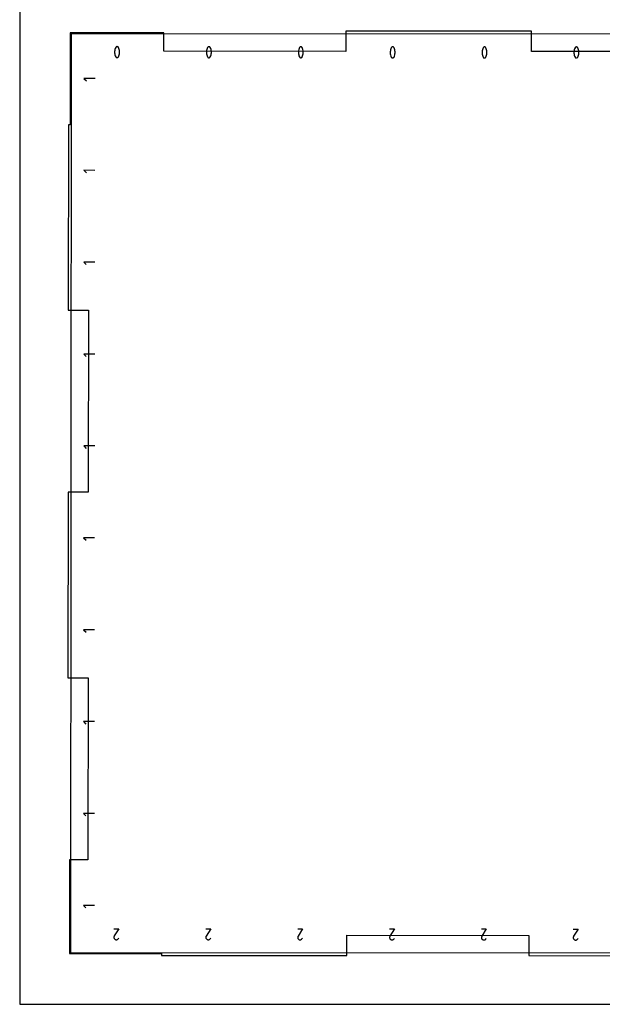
# Model space of a CAD drawing. Extents: x 0 to 14, y 0 to 16.
# Tile 1 of 8: x 0 to 3.2, y 0 to 5.4. Entities that reach past the tile are written whole.
import ezdxf

# ---------------------------------------------------------------- set-up
doc = ezdxf.new("R2010")
doc.units = 0

msp = doc.modelspace()

# ---------------------------------------------------------------- linework, layer by layer
at = {"layer": 'annotation', "color": 1}
for p, q in [((0.2802, 5.281739), (0.276348, 0.281741)), ((7.280198, 5.276347), (0.2802, 5.281739)), ((0.52032, 5.201394), (0.518591, 5.19583)), ((0.522624, 5.206801), (0.52032, 5.201394)), ((0.5234, 5.208089), (0.522624, 5.206801)), ((0.522624, 5.206801), (0.522624, 5.206801)), ((0.524366, 5.209186), (0.5234, 5.208089)), ((0.525491, 5.210081), (0.524366, 5.209186)), ((0.526742, 5.210765), (0.525491, 5.210081)), ((0.528088, 5.211227), (0.526742, 5.210765)), ((0.529497, 5.211456), (0.528088, 5.211227)), ((0.530937, 5.211441), (0.529497, 5.211456)), ((0.532375, 5.211172), (0.530937, 5.211441)), ((0.53378, 5.210638), (0.532375, 5.211172)), ((0.534318, 5.210355), (0.53378, 5.210638)), ((0.53378, 5.210638), (0.53378, 5.210638)), ((0.534834, 5.21003), (0.534318, 5.210355)), ((0.535326, 5.209665), (0.534834, 5.21003)), ((0.535791, 5.209264), (0.535326, 5.209665)), ((0.536226, 5.208828), (0.535791, 5.209264)), ((0.53663, 5.208361), (0.536226, 5.208828)), ((0.537, 5.207864), (0.53663, 5.208361)), ((0.537333, 5.207341), (0.537, 5.207864)), ((0.537626, 5.206794), (0.537333, 5.207341)), ((0.539933, 5.201372), (0.537626, 5.206794)), ((0.537626, 5.206794), (0.537626, 5.206794)), ((0.541662, 5.195797), (0.539933, 5.201372)), ((1.02032, 5.201009), (1.018591, 5.195445)), ((1.022624, 5.206416), (1.02032, 5.201009)), ((1.0234, 5.207704), (1.022624, 5.206416)), ((1.022624, 5.206416), (1.022624, 5.206416)), ((1.024366, 5.2088), (1.0234, 5.207704)), ((1.025491, 5.209696), (1.024366, 5.2088)), ((1.026742, 5.21038), (1.025491, 5.209696)), ((1.028088, 5.210842), (1.026742, 5.21038)), ((1.029497, 5.21107), (1.028088, 5.210842)), ((1.030936, 5.211056), (1.029497, 5.21107)), ((1.032375, 5.210787), (1.030936, 5.211056)), ((1.03378, 5.210253), (1.032375, 5.210787)), ((1.034318, 5.20997), (1.03378, 5.210253)), ((1.03378, 5.210253), (1.03378, 5.210253)), ((1.034834, 5.209645), (1.034318, 5.20997)), ((1.035326, 5.20928), (1.034834, 5.209645)), ((1.035791, 5.208879), (1.035326, 5.20928)), ((1.036226, 5.208443), (1.035791, 5.208879)), ((1.03663, 5.207975), (1.036226, 5.208443)), ((1.037, 5.207479), (1.03663, 5.207975)), ((1.037333, 5.206956), (1.037, 5.207479)), ((1.037626, 5.206408), (1.037333, 5.206956)), ((1.039933, 5.200987), (1.037626, 5.206408)), ((1.037626, 5.206408), (1.037626, 5.206408)), ((1.041662, 5.195412), (1.039933, 5.200987)), ((1.52032, 5.200624), (1.518591, 5.19506)), ((1.522624, 5.206031), (1.52032, 5.200624)), ((1.5234, 5.207318), (1.522624, 5.206031)), ((1.522624, 5.206031), (1.522624, 5.206031)), ((1.524366, 5.208415), (1.5234, 5.207318)), ((1.525491, 5.209311), (1.524366, 5.208415)), ((1.526742, 5.209995), (1.525491, 5.209311)), ((1.528088, 5.210457), (1.526742, 5.209995)), ((1.529497, 5.210685), (1.528088, 5.210457)), ((1.530936, 5.210671), (1.529497, 5.210685)), ((1.532375, 5.210402), (1.530936, 5.210671)), ((1.53378, 5.209868), (1.532375, 5.210402)), ((1.534318, 5.209585), (1.53378, 5.209868)), ((1.53378, 5.209868), (1.53378, 5.209868)), ((1.534834, 5.20926), (1.534318, 5.209585)), ((1.535325, 5.208895), (1.534834, 5.20926)), ((1.53579, 5.208493), (1.535325, 5.208895)), ((1.536226, 5.208058), (1.53579, 5.208493)), ((1.53663, 5.20759), (1.536226, 5.208058)), ((1.537, 5.207094), (1.53663, 5.20759)), ((1.537333, 5.20657), (1.537, 5.207094)), ((1.537626, 5.206023), (1.537333, 5.20657)), ((1.539933, 5.200602), (1.537626, 5.206023)), ((1.537626, 5.206023), (1.537626, 5.206023)), ((1.541662, 5.195026), (1.539933, 5.200602)), ((2.02032, 5.200239), (2.018591, 5.194675)), ((2.022624, 5.205646), (2.02032, 5.200239)), ((2.0234, 5.206933), (2.022624, 5.205646)), ((2.022624, 5.205646), (2.022624, 5.205646)), ((2.024366, 5.20803), (2.0234, 5.206933)), ((2.02549, 5.208926), (2.024366, 5.20803)), ((2.026742, 5.20961), (2.02549, 5.208926)), ((2.028088, 5.210071), (2.026742, 5.20961)), ((2.029497, 5.2103), (2.028088, 5.210071)), ((2.030936, 5.210285), (2.029497, 5.2103)), ((2.032374, 5.210016), (2.030936, 5.210285)), ((2.03378, 5.209483), (2.032374, 5.210016)), ((2.034317, 5.2092), (2.03378, 5.209483)), ((2.03378, 5.209483), (2.03378, 5.209483)), ((2.034834, 5.208874), (2.034317, 5.2092)), ((2.035325, 5.20851), (2.034834, 5.208874)), ((2.03579, 5.208108), (2.035325, 5.20851)), ((2.036226, 5.207673), (2.03579, 5.208108)), ((2.03663, 5.207205), (2.036226, 5.207673)), ((2.037, 5.206708), (2.03663, 5.207205)), ((2.037332, 5.206185), (2.037, 5.206708)), ((2.037626, 5.205638), (2.037332, 5.206185)), ((2.039933, 5.200216), (2.037626, 5.205638)), ((2.037626, 5.205638), (2.037626, 5.205638)), ((2.041662, 5.194641), (2.039933, 5.200216)), ((2.52032, 5.199854), (2.51859, 5.19429)), ((2.522624, 5.205261), (2.52032, 5.199854)), ((2.523399, 5.206548), (2.522624, 5.205261)), ((2.522624, 5.205261), (2.522624, 5.205261)), ((2.524365, 5.207645), (2.523399, 5.206548)), ((2.52549, 5.208541), (2.524365, 5.207645)), ((2.526742, 5.209225), (2.52549, 5.208541)), ((2.528088, 5.209686), (2.526742, 5.209225)), ((2.529496, 5.209915), (2.528088, 5.209686)), ((2.530936, 5.2099), (2.529496, 5.209915)), ((2.532374, 5.209631), (2.530936, 5.2099)), ((2.533779, 5.209098), (2.532374, 5.209631)), ((2.534317, 5.208814), (2.533779, 5.209098)), ((2.533779, 5.209098), (2.533779, 5.209098)), ((2.534833, 5.208489), (2.534317, 5.208814)), ((2.535325, 5.208125), (2.534833, 5.208489)), ((2.53579, 5.207723), (2.535325, 5.208125)), ((2.536226, 5.207287), (2.53579, 5.207723)), ((2.53663, 5.20682), (2.536226, 5.207287)), ((2.536999, 5.206323), (2.53663, 5.20682)), ((2.537332, 5.2058), (2.536999, 5.206323)), ((2.537626, 5.205253), (2.537332, 5.2058)), ((2.539933, 5.199831), (2.537626, 5.205253)), ((2.537626, 5.205253), (2.537626, 5.205253)), ((2.541662, 5.194256), (2.539933, 5.199831)), ((3.02032, 5.199469), (3.01859, 5.193904)), ((3.022624, 5.204876), (3.02032, 5.199469)), ((3.023399, 5.206163), (3.022624, 5.204876)), ((3.022624, 5.204876), (3.022624, 5.204876)), ((3.024365, 5.20726), (3.023399, 5.206163)), ((3.02549, 5.208156), (3.024365, 5.20726)), ((3.026741, 5.208839), (3.02549, 5.208156)), ((3.028088, 5.209301), (3.026741, 5.208839)), ((3.029496, 5.20953), (3.028088, 5.209301)), ((3.030936, 5.209515), (3.029496, 5.20953)), ((3.032374, 5.209246), (3.030936, 5.209515)), ((3.033779, 5.208712), (3.032374, 5.209246)), ((3.034317, 5.208429), (3.033779, 5.208712)), ((3.033779, 5.208712), (3.033779, 5.208712)), ((3.034833, 5.208104), (3.034317, 5.208429)), ((3.035325, 5.207739), (3.034833, 5.208104)), ((3.03579, 5.207338), (3.035325, 5.207739)), ((3.036226, 5.206902), (3.03579, 5.207338)), ((3.03663, 5.206435), (3.036226, 5.206902)), ((3.036999, 5.205938), (3.03663, 5.206435)), ((3.037332, 5.205415), (3.036999, 5.205938)), ((3.037626, 5.204868), (3.037332, 5.205415)), ((3.039933, 5.199446), (3.037626, 5.204868)), ((3.037626, 5.204868), (3.037626, 5.204868)), ((3.041662, 5.193871), (3.039933, 5.199446)), ((0.516857, 5.184408), (0.516853, 5.178638)), ((0.516853, 5.178638), (0.517423, 5.172888)), ((0.517437, 5.190153), (0.516857, 5.184408)), ((0.517423, 5.172888), (0.518569, 5.167203)), ((0.518591, 5.19583), (0.517437, 5.190153)), ((0.518569, 5.167203), (0.52029, 5.161627)), ((0.52029, 5.161627), (0.522585, 5.156204)), ((0.522585, 5.156204), (0.522585, 5.156204)), ((0.522585, 5.156204), (0.522878, 5.155658)), ((0.522878, 5.155658), (0.523208, 5.155138)), ((0.523208, 5.155138), (0.523575, 5.154644)), ((0.523575, 5.154644), (0.523977, 5.154179)), ((0.523977, 5.154179), (0.524413, 5.153745)), ((0.524413, 5.153745), (0.524881, 5.153342)), ((0.524881, 5.153342), (0.52538, 5.152973)), ((0.52538, 5.152973), (0.525909, 5.152639)), ((0.525909, 5.152639), (0.526466, 5.152341)), ((0.526466, 5.152341), (0.526466, 5.152341)), ((0.526466, 5.152341), (0.52786, 5.151818)), ((0.52786, 5.151818), (0.52929, 5.151558)), ((0.52929, 5.151558), (0.530723, 5.15155)), ((0.530723, 5.15155), (0.532128, 5.151783)), ((0.532128, 5.151783), (0.533471, 5.152246)), ((0.533471, 5.152246), (0.534721, 5.15293)), ((0.534721, 5.15293), (0.535846, 5.153823)), ((0.535846, 5.153823), (0.536812, 5.154916)), ((0.536812, 5.154916), (0.537587, 5.156197)), ((0.537587, 5.156197), (0.539903, 5.161605)), ((0.537587, 5.156197), (0.537587, 5.156197)), ((0.539903, 5.161605), (0.54164, 5.16717)), ((0.54164, 5.16717), (0.5428, 5.172847)), ((0.542814, 5.190112), (0.541662, 5.195797)), ((0.5428, 5.172847), (0.543382, 5.178593)), ((0.543387, 5.184363), (0.542814, 5.190112)), ((0.543382, 5.178593), (0.543387, 5.184363)), ((1.016857, 5.184022), (1.016853, 5.178253)), ((1.016853, 5.178253), (1.017423, 5.172503)), ((1.017437, 5.189768), (1.016857, 5.184022)), ((1.017423, 5.172503), (1.018569, 5.166818)), ((1.018591, 5.195445), (1.017437, 5.189768)), ((1.018569, 5.166818), (1.02029, 5.161242)), ((1.02029, 5.161242), (1.022585, 5.155819)), ((1.022585, 5.155819), (1.022585, 5.155819)), ((1.022585, 5.155819), (1.022878, 5.155273)), ((1.022878, 5.155273), (1.023208, 5.154752)), ((1.023208, 5.154752), (1.023575, 5.154259)), ((1.023575, 5.154259), (1.023977, 5.153794)), ((1.023977, 5.153794), (1.024413, 5.15336)), ((1.024413, 5.15336), (1.024881, 5.152957)), ((1.024881, 5.152957), (1.02538, 5.152588)), ((1.02538, 5.152588), (1.025909, 5.152253)), ((1.025909, 5.152253), (1.026465, 5.151956)), ((1.026465, 5.151956), (1.026465, 5.151956)), ((1.026465, 5.151956), (1.02786, 5.151433)), ((1.02786, 5.151433), (1.029289, 5.151173)), ((1.029289, 5.151173), (1.030723, 5.151165)), ((1.030723, 5.151165), (1.032128, 5.151398)), ((1.032128, 5.151398), (1.033471, 5.151861)), ((1.033471, 5.151861), (1.034721, 5.152545)), ((1.034721, 5.152545), (1.035846, 5.153438)), ((1.035846, 5.153438), (1.036812, 5.154531)), ((1.036812, 5.154531), (1.037587, 5.155811)), ((1.037587, 5.155811), (1.039903, 5.161219)), ((1.037587, 5.155811), (1.037587, 5.155811)), ((1.039903, 5.161219), (1.04164, 5.166784)), ((1.04164, 5.166784), (1.0428, 5.172462)), ((1.042813, 5.189727), (1.041662, 5.195412)), ((1.0428, 5.172462), (1.043382, 5.178208)), ((1.043387, 5.183978), (1.042813, 5.189727)), ((1.043382, 5.178208), (1.043387, 5.183978)), ((1.516857, 5.183637), (1.516852, 5.177867)), ((1.516852, 5.177867), (1.517423, 5.172118)), ((1.517436, 5.189383), (1.516857, 5.183637)), ((1.517423, 5.172118), (1.518569, 5.166433)), ((1.518591, 5.19506), (1.517436, 5.189383)), ((1.518569, 5.166433), (1.520289, 5.160857)), ((1.520289, 5.160857), (1.522585, 5.155434)), ((1.522585, 5.155434), (1.522585, 5.155434)), ((1.522585, 5.155434), (1.522878, 5.154888)), ((1.522878, 5.154888), (1.523208, 5.154367)), ((1.523208, 5.154367), (1.523575, 5.153874)), ((1.523575, 5.153874), (1.523977, 5.153409)), ((1.523977, 5.153409), (1.524413, 5.152974)), ((1.524413, 5.152974), (1.524881, 5.152572)), ((1.524881, 5.152572), (1.52538, 5.152202)), ((1.52538, 5.152202), (1.525908, 5.151868)), ((1.525908, 5.151868), (1.526465, 5.15157)), ((1.526465, 5.15157), (1.526465, 5.15157)), ((1.526465, 5.15157), (1.527859, 5.151048)), ((1.527859, 5.151048), (1.529289, 5.150788)), ((1.529289, 5.150788), (1.530723, 5.15078)), ((1.530723, 5.15078), (1.532128, 5.151013)), ((1.532128, 5.151013), (1.533471, 5.151476)), ((1.533471, 5.151476), (1.534721, 5.15216)), ((1.534721, 5.15216), (1.535845, 5.153053)), ((1.535845, 5.153053), (1.536811, 5.154145)), ((1.536811, 5.154145), (1.537587, 5.155426)), ((1.537587, 5.155426), (1.539902, 5.160834)), ((1.537587, 5.155426), (1.537587, 5.155426)), ((1.539902, 5.160834), (1.54164, 5.166399)), ((1.54164, 5.166399), (1.5428, 5.172077)), ((1.542813, 5.189342), (1.541662, 5.195026)), ((1.5428, 5.172077), (1.543382, 5.177823)), ((1.543387, 5.183593), (1.542813, 5.189342)), ((1.543382, 5.177823), (1.543387, 5.183593)), ((2.016857, 5.183252), (2.016852, 5.177482)), ((2.016852, 5.177482), (2.017423, 5.171733)), ((2.017436, 5.188998), (2.016857, 5.183252)), ((2.017423, 5.171733), (2.018569, 5.166048)), ((2.018591, 5.194675), (2.017436, 5.188998)), ((2.018569, 5.166048), (2.020289, 5.160472)), ((2.020289, 5.160472), (2.022585, 5.155049)), ((2.022585, 5.155049), (2.022585, 5.155049)), ((2.022585, 5.155049), (2.022877, 5.154503)), ((2.022877, 5.154503), (2.023208, 5.153982)), ((2.023208, 5.153982), (2.023575, 5.153489)), ((2.023575, 5.153489), (2.023977, 5.153024)), ((2.023977, 5.153024), (2.024412, 5.152589)), ((2.024412, 5.152589), (2.024881, 5.152187)), ((2.024881, 5.152187), (2.02538, 5.151817)), ((2.02538, 5.151817), (2.025908, 5.151483)), ((2.025908, 5.151483), (2.026465, 5.151185)), ((2.026465, 5.151185), (2.026465, 5.151185)), ((2.026465, 5.151185), (2.027859, 5.150663)), ((2.027859, 5.150663), (2.029289, 5.150403)), ((2.029289, 5.150403), (2.030723, 5.150395)), ((2.030723, 5.150395), (2.032127, 5.150627)), ((2.032127, 5.150627), (2.033471, 5.151091)), ((2.033471, 5.151091), (2.034721, 5.151775)), ((2.034721, 5.151775), (2.035845, 5.152668)), ((2.035845, 5.152668), (2.036811, 5.15376)), ((2.036811, 5.15376), (2.037587, 5.155041)), ((2.037587, 5.155041), (2.039902, 5.160449)), ((2.037587, 5.155041), (2.037587, 5.155041)), ((2.039902, 5.160449), (2.04164, 5.166014)), ((2.04164, 5.166014), (2.0428, 5.171692)), ((2.042813, 5.188957), (2.041662, 5.194641)), ((2.0428, 5.171692), (2.043382, 5.177438)), ((2.043386, 5.183207), (2.042813, 5.188957)), ((2.043382, 5.177438), (2.043386, 5.183207)), ((2.516857, 5.182867), (2.516852, 5.177097)), ((2.516852, 5.177097), (2.517423, 5.171347)), ((2.517436, 5.188613), (2.516857, 5.182867)), ((2.517423, 5.171347), (2.518568, 5.165662)), ((2.51859, 5.19429), (2.517436, 5.188613)), ((2.518568, 5.165662), (2.520289, 5.160086)), ((2.520289, 5.160086), (2.522585, 5.154664)), ((2.522585, 5.154664), (2.522585, 5.154664)), ((2.522585, 5.154664), (2.522877, 5.154118)), ((2.522877, 5.154118), (2.523208, 5.153597)), ((2.523208, 5.153597), (2.523575, 5.153103)), ((2.523575, 5.153103), (2.523977, 5.152639)), ((2.523977, 5.152639), (2.524412, 5.152204)), ((2.524412, 5.152204), (2.52488, 5.151801)), ((2.52488, 5.151801), (2.52538, 5.151432)), ((2.52538, 5.151432), (2.525908, 5.151098)), ((2.525908, 5.151098), (2.526465, 5.1508)), ((2.526465, 5.1508), (2.526465, 5.1508)), ((2.526465, 5.1508), (2.527859, 5.150278)), ((2.527859, 5.150278), (2.529289, 5.150018)), ((2.529289, 5.150018), (2.530723, 5.150009)), ((2.530723, 5.150009), (2.532127, 5.150242)), ((2.532127, 5.150242), (2.533471, 5.150706)), ((2.533471, 5.150706), (2.534721, 5.151389)), ((2.534721, 5.151389), (2.535845, 5.152283)), ((2.535845, 5.152283), (2.536811, 5.153375)), ((2.536811, 5.153375), (2.537587, 5.154656)), ((2.537587, 5.154656), (2.539902, 5.160064)), ((2.537587, 5.154656), (2.537587, 5.154656)), ((2.539902, 5.160064), (2.54164, 5.165629)), ((2.54164, 5.165629), (2.5428, 5.171307)), ((2.542813, 5.188572), (2.541662, 5.194256)), ((2.5428, 5.171307), (2.543382, 5.177052)), ((2.543386, 5.182822), (2.542813, 5.188572)), ((2.543382, 5.177052), (2.543386, 5.182822)), ((3.016856, 5.182482), (3.016852, 5.176712)), ((3.016852, 5.176712), (3.017423, 5.170962)), ((3.017436, 5.188227), (3.016856, 5.182482)), ((3.017423, 5.170962), (3.018568, 5.165277)), ((3.01859, 5.193904), (3.017436, 5.188227)), ((3.018568, 5.165277), (3.020289, 5.159701)), ((3.020289, 5.159701), (3.022585, 5.154279)), ((3.022585, 5.154279), (3.022585, 5.154279)), ((3.022585, 5.154279), (3.022877, 5.153732)), ((3.022877, 5.153732), (3.023207, 5.153212)), ((3.023207, 5.153212), (3.023574, 5.152718)), ((3.023574, 5.152718), (3.023976, 5.152254)), ((3.023976, 5.152254), (3.024412, 5.151819)), ((3.024412, 5.151819), (3.02488, 5.151416)), ((3.02488, 5.151416), (3.025379, 5.151047)), ((3.025379, 5.151047), (3.025908, 5.150713)), ((3.025908, 5.150713), (3.026465, 5.150415)), ((3.026465, 5.150415), (3.026465, 5.150415)), ((3.026465, 5.150415), (3.027859, 5.149893)), ((3.027859, 5.149893), (3.029289, 5.149633)), ((3.029289, 5.149633), (3.030722, 5.149624)), ((3.030722, 5.149624), (3.032127, 5.149857)), ((3.032127, 5.149857), (3.033471, 5.150321)), ((3.033471, 5.150321), (3.034721, 5.151004)), ((3.034721, 5.151004), (3.035845, 5.151898)), ((3.035845, 5.151898), (3.036811, 5.15299)), ((3.036811, 5.15299), (3.037587, 5.154271)), ((3.037587, 5.154271), (3.039902, 5.159679)), ((3.037587, 5.154271), (3.037587, 5.154271)), ((3.039902, 5.159679), (3.04164, 5.165244)), ((3.04164, 5.165244), (3.042799, 5.170921)), ((3.042813, 5.188186), (3.041662, 5.193871)), ((3.042799, 5.170921), (3.043382, 5.176667)), ((3.043386, 5.182437), (3.042813, 5.188186)), ((3.043382, 5.176667), (3.043386, 5.182437)), ((0.410012, 5.038303), (0.350013, 5.038349)), ((0.350013, 5.038349), (0.363345, 5.025)), ((0.409627, 4.538303), (0.349627, 4.538349)), ((0.349627, 4.538349), (0.36296, 4.525)), ((0.409242, 4.038303), (0.349242, 4.038349)), ((0.349242, 4.038349), (0.362574, 4.025)), ((0.408857, 3.538303), (0.348857, 3.538349)), ((0.348857, 3.538349), (0.362189, 3.525)), ((0.408472, 3.038303), (0.348472, 3.03835)), ((0.348472, 3.03835), (0.361804, 3.025001)), ((0.408087, 2.538304), (0.348087, 2.53835)), ((0.348087, 2.53835), (0.361419, 2.525001)), ((0.407702, 2.038304), (0.347702, 2.03835)), ((0.347702, 2.03835), (0.361034, 2.025001)), ((0.407316, 1.538304), (0.347316, 1.53835)), ((0.347316, 1.53835), (0.360649, 1.525001)), ((0.406931, 1.038304), (0.346931, 1.03835)), ((0.346931, 1.03835), (0.360263, 1.025001)), ((0.406546, 0.538304), (0.346546, 0.53835)), ((0.346546, 0.53835), (0.359878, 0.525001)), ((0.513132, 0.411559), (0.53978, 0.411538)), ((0.53978, 0.411538), (0.515126, 0.371917)), ((1.013132, 0.411174), (1.03978, 0.411153)), ((1.03978, 0.411153), (1.015126, 0.371532)), ((1.513132, 0.410788), (1.539779, 0.410768)), ((1.539779, 0.410768), (1.515126, 0.371147)), ((2.013132, 0.410403), (2.039779, 0.410383)), ((2.039779, 0.410383), (2.015126, 0.370762)), ((2.513132, 0.410018), (2.539779, 0.409998)), ((2.539779, 0.409998), (2.515125, 0.370377)), ((3.013132, 0.409633), (3.039779, 0.409612)), ((3.039779, 0.409612), (3.015125, 0.369991)), ((0.513275, 0.367108), (0.513087, 0.364817)), ((0.513087, 0.364817), (0.513293, 0.362547)), ((0.51387, 0.36937), (0.513275, 0.367108)), ((0.513293, 0.362547), (0.513879, 0.360351)), ((0.514889, 0.371552), (0.51387, 0.36937)), ((0.513879, 0.360351), (0.514829, 0.35828)), ((0.514829, 0.35828), (0.516129, 0.356383)), ((0.514914, 0.3716), (0.514889, 0.371552)), ((0.514889, 0.371552), (0.514889, 0.371552)), ((0.514939, 0.371645), (0.514914, 0.3716)), ((0.514964, 0.371688), (0.514939, 0.371645)), ((0.514989, 0.371729), (0.514964, 0.371688)), ((0.515015, 0.371768), (0.514989, 0.371729)), ((0.515041, 0.371807), (0.515015, 0.371768)), ((0.515068, 0.371844), (0.515041, 0.371807)), ((0.515097, 0.371881), (0.515068, 0.371844)), ((0.515126, 0.371917), (0.515097, 0.371881)), ((0.515126, 0.371917), (0.515126, 0.371917)), ((0.516129, 0.356383), (0.517764, 0.354714)), ((0.517764, 0.354714), (0.519721, 0.353322)), ((0.519721, 0.353322), (0.519721, 0.353322)), ((0.519721, 0.353322), (0.521909, 0.352318)), ((0.521909, 0.352318), (0.524175, 0.351732)), ((0.524175, 0.351732), (0.526468, 0.351549)), ((0.526468, 0.351549), (0.528737, 0.351758)), ((0.528737, 0.351758), (0.530931, 0.352345)), ((0.530931, 0.352345), (0.533001, 0.353297)), ((0.533001, 0.353297), (0.534894, 0.354601)), ((0.534894, 0.354601), (0.536561, 0.356243)), ((0.536561, 0.356243), (0.537951, 0.358211)), ((0.537951, 0.358211), (0.539704, 0.361566)), ((1.013275, 0.366723), (1.013087, 0.364431)), ((1.013087, 0.364431), (1.013293, 0.362162)), ((1.01387, 0.368985), (1.013275, 0.366723)), ((1.013293, 0.362162), (1.013879, 0.359966)), ((1.014889, 0.371167), (1.01387, 0.368985)), ((1.013879, 0.359966), (1.014828, 0.357894)), ((1.014828, 0.357894), (1.016128, 0.355998)), ((1.014914, 0.371215), (1.014889, 0.371167)), ((1.014889, 0.371167), (1.014889, 0.371167)), ((1.014938, 0.37126), (1.014914, 0.371215)), ((1.014964, 0.371303), (1.014938, 0.37126)), ((1.014989, 0.371344), (1.014964, 0.371303)), ((1.015015, 0.371383), (1.014989, 0.371344)), ((1.015041, 0.371422), (1.015015, 0.371383)), ((1.015068, 0.371459), (1.015041, 0.371422)), ((1.015096, 0.371496), (1.015068, 0.371459)), ((1.015126, 0.371532), (1.015096, 0.371496)), ((1.015126, 0.371532), (1.015126, 0.371532)), ((1.016128, 0.355998), (1.017764, 0.354329)), ((1.017764, 0.354329), (1.019721, 0.352937)), ((1.019721, 0.352937), (1.019721, 0.352937)), ((1.019721, 0.352937), (1.021909, 0.351933)), ((1.021909, 0.351933), (1.024175, 0.351347)), ((1.024175, 0.351347), (1.026468, 0.351164)), ((1.026468, 0.351164), (1.028737, 0.351373)), ((1.028737, 0.351373), (1.030931, 0.35196)), ((1.030931, 0.35196), (1.033, 0.352912)), ((1.033, 0.352912), (1.034894, 0.354216)), ((1.034894, 0.354216), (1.036561, 0.355858)), ((1.036561, 0.355858), (1.037951, 0.357826)), ((1.037951, 0.357826), (1.039703, 0.361181)), ((1.513274, 0.366338), (1.513087, 0.364046)), ((1.513087, 0.364046), (1.513293, 0.361777)), ((1.51387, 0.3686), (1.513274, 0.366338)), ((1.513293, 0.361777), (1.513878, 0.359581)), ((1.514888, 0.370782), (1.51387, 0.3686)), ((1.513878, 0.359581), (1.514828, 0.357509)), ((1.514828, 0.357509), (1.516128, 0.355613)), ((1.514913, 0.37083), (1.514888, 0.370782)), ((1.514888, 0.370782), (1.514888, 0.370782)), ((1.514938, 0.370875), (1.514913, 0.37083)), ((1.514963, 0.370918), (1.514938, 0.370875)), ((1.514989, 0.370959), (1.514963, 0.370918)), ((1.515014, 0.370998), (1.514989, 0.370959)), ((1.515041, 0.371036), (1.515014, 0.370998)), ((1.515068, 0.371074), (1.515041, 0.371036)), ((1.515096, 0.37111), (1.515068, 0.371074)), ((1.515126, 0.371147), (1.515096, 0.37111)), ((1.515126, 0.371147), (1.515126, 0.371147)), ((1.516128, 0.355613), (1.517764, 0.353944)), ((1.517764, 0.353944), (1.519721, 0.352552)), ((1.519721, 0.352552), (1.519721, 0.352552)), ((1.519721, 0.352552), (1.521909, 0.351548)), ((1.521909, 0.351548), (1.524175, 0.350961)), ((1.524175, 0.350961), (1.526467, 0.350779)), ((1.526467, 0.350779), (1.528736, 0.350988)), ((1.528736, 0.350988), (1.530931, 0.351575)), ((1.530931, 0.351575), (1.533, 0.352527)), ((1.533, 0.352527), (1.534894, 0.35383)), ((1.534894, 0.35383), (1.536561, 0.355473)), ((1.536561, 0.355473), (1.537951, 0.357441)), ((1.537951, 0.357441), (1.539703, 0.360796)), ((2.013274, 0.365952), (2.013087, 0.363661)), ((2.013087, 0.363661), (2.013293, 0.361392)), ((2.01387, 0.368215), (2.013274, 0.365952)), ((2.013293, 0.361392), (2.013878, 0.359196)), ((2.014888, 0.370397), (2.01387, 0.368215)), ((2.013878, 0.359196), (2.014828, 0.357124)), ((2.014828, 0.357124), (2.016128, 0.355228)), ((2.014913, 0.370444), (2.014888, 0.370397)), ((2.014888, 0.370397), (2.014888, 0.370397)), ((2.014938, 0.37049), (2.014913, 0.370444)), ((2.014963, 0.370532), (2.014938, 0.37049)), ((2.014988, 0.370573), (2.014963, 0.370532)), ((2.015014, 0.370613), (2.014988, 0.370573)), ((2.015041, 0.370651), (2.015014, 0.370613)), ((2.015068, 0.370689), (2.015041, 0.370651)), ((2.015096, 0.370725), (2.015068, 0.370689)), ((2.015126, 0.370762), (2.015096, 0.370725)), ((2.015126, 0.370762), (2.015126, 0.370762)), ((2.016128, 0.355228), (2.017764, 0.353558)), ((2.017764, 0.353558), (2.019721, 0.352167)), ((2.019721, 0.352167), (2.019721, 0.352167)), ((2.019721, 0.352167), (2.021909, 0.351163)), ((2.021909, 0.351163), (2.024175, 0.350576)), ((2.024175, 0.350576), (2.026467, 0.350394)), ((2.026467, 0.350394), (2.028736, 0.350603)), ((2.028736, 0.350603), (2.030931, 0.35119)), ((2.030931, 0.35119), (2.033, 0.352142)), ((2.033, 0.352142), (2.034894, 0.353445)), ((2.034894, 0.353445), (2.036561, 0.355088)), ((2.036561, 0.355088), (2.037951, 0.357055)), ((2.037951, 0.357055), (2.039703, 0.36041)), ((2.513274, 0.365567), (2.513087, 0.363276)), ((2.513087, 0.363276), (2.513293, 0.361007)), ((2.51387, 0.36783), (2.513274, 0.365567)), ((2.513293, 0.361007), (2.513878, 0.358811)), ((2.514888, 0.370012), (2.51387, 0.36783)), ((2.513878, 0.358811), (2.514828, 0.356739)), ((2.514828, 0.356739), (2.516128, 0.354843)), ((2.514913, 0.370059), (2.514888, 0.370012)), ((2.514888, 0.370012), (2.514888, 0.370012)), ((2.514938, 0.370104), (2.514913, 0.370059)), ((2.514963, 0.370147), (2.514938, 0.370104)), ((2.514988, 0.370188), (2.514963, 0.370147)), ((2.515014, 0.370228), (2.514988, 0.370188)), ((2.51504, 0.370266), (2.515014, 0.370228)), ((2.515068, 0.370303), (2.51504, 0.370266)), ((2.515096, 0.37034), (2.515068, 0.370303)), ((2.515125, 0.370377), (2.515096, 0.37034)), ((2.515125, 0.370377), (2.515125, 0.370377)), ((2.516128, 0.354843), (2.517764, 0.353173)), ((2.517764, 0.353173), (2.51972, 0.351781)), ((2.51972, 0.351781), (2.51972, 0.351781)), ((2.51972, 0.351781), (2.521909, 0.350778)), ((2.521909, 0.350778), (2.524174, 0.350191)), ((2.524174, 0.350191), (2.526467, 0.350009)), ((2.526467, 0.350009), (2.528736, 0.350218)), ((2.528736, 0.350218), (2.530931, 0.350805)), ((2.530931, 0.350805), (2.533, 0.351756)), ((2.533, 0.351756), (2.534894, 0.35306)), ((2.534894, 0.35306), (2.536561, 0.354702)), ((2.536561, 0.354702), (2.537951, 0.35667)), ((2.537951, 0.35667), (2.539703, 0.360025)), ((3.013274, 0.365182), (3.013086, 0.362891)), ((3.013086, 0.362891), (3.013293, 0.360621)), ((3.01387, 0.367444), (3.013274, 0.365182)), ((3.013293, 0.360621), (3.013878, 0.358425)), ((3.014888, 0.369627), (3.01387, 0.367444)), ((3.013878, 0.358425), (3.014828, 0.356354)), ((3.014828, 0.356354), (3.016128, 0.354458)), ((3.014913, 0.369674), (3.014888, 0.369627)), ((3.014888, 0.369627), (3.014888, 0.369627)), ((3.014938, 0.369719), (3.014913, 0.369674)), ((3.014963, 0.369762), (3.014938, 0.369719)), ((3.014988, 0.369803), (3.014963, 0.369762)), ((3.015014, 0.369843), (3.014988, 0.369803)), ((3.01504, 0.369881), (3.015014, 0.369843)), ((3.015068, 0.369918), (3.01504, 0.369881)), ((3.015096, 0.369955), (3.015068, 0.369918)), ((3.015125, 0.369991), (3.015096, 0.369955)), ((3.015125, 0.369991), (3.015125, 0.369991)), ((3.016128, 0.354458), (3.017764, 0.352788)), ((3.017764, 0.352788), (3.01972, 0.351396)), ((3.01972, 0.351396), (3.01972, 0.351396)), ((3.01972, 0.351396), (3.021908, 0.350392)), ((3.021908, 0.350392), (3.024174, 0.349806)), ((3.024174, 0.349806), (3.026467, 0.349624)), ((3.026467, 0.349624), (3.028736, 0.349833)), ((3.028736, 0.349833), (3.03093, 0.350419)), ((3.03093, 0.350419), (3.033, 0.351371)), ((3.033, 0.351371), (3.034893, 0.352675)), ((3.034893, 0.352675), (3.036561, 0.354317)), ((3.036561, 0.354317), (3.037951, 0.356285)), ((3.037951, 0.356285), (3.039703, 0.35964)), ((0.276348, 0.281741), (7.276346, 0.276348))]:
    msp.add_line(p, q, dxfattribs=at)
at = {"layer": 'boundary', "color": 5}
for p, q in [((0.275204, 5.286743), (0.274819, 4.786743)), ((0.785204, 5.28635), (0.275204, 5.286743)), ((0.785127, 5.18635), (0.785204, 5.28635)), ((1.775211, 5.295588), (1.775126, 5.185588)), ((2.785211, 5.294809), (1.775211, 5.295588)), ((2.785126, 5.18481), (2.785211, 5.294809)), ((1.775126, 5.185588), (0.785127, 5.18635)), ((3.775126, 5.184047), (2.785126, 5.18481)), ((0.264819, 4.786751), (0.264041, 3.776751)), ((0.274819, 4.786743), (0.264819, 4.786751)), ((0.264041, 3.776751), (0.374041, 3.776666)), ((0.374041, 3.776666), (0.373278, 2.786667)), ((0.263278, 2.786751), (0.2625, 1.776752)), ((0.373278, 2.786667), (0.263278, 2.786751)), ((0.2625, 1.776752), (0.3725, 1.776667)), ((0.3725, 1.776667), (0.371737, 0.786667)), ((0.271737, 0.786744), (0.271345, 0.276744)), ((0.371737, 0.786667), (0.271737, 0.786744)), ((1.781336, 0.265581), (1.781421, 0.375581)), ((1.781421, 0.375581), (2.771421, 0.374819)), ((2.771421, 0.374819), (2.771336, 0.264819)), ((0.271345, 0.276744), (0.771344, 0.276359)), ((0.771344, 0.276359), (0.771337, 0.266359)), ((0.771337, 0.266359), (1.781336, 0.265581)), ((2.771336, 0.264819), (3.781336, 0.264041))]:
    msp.add_line(p, q, dxfattribs=at)
at = {"layer": 'frame', "color": 5}
for p, q in [((0, 16), (0, 0)), ((0, 0), (14, 0))]:
    msp.add_line(p, q, dxfattribs=at)

doc.saveas('drawing.dxf')
